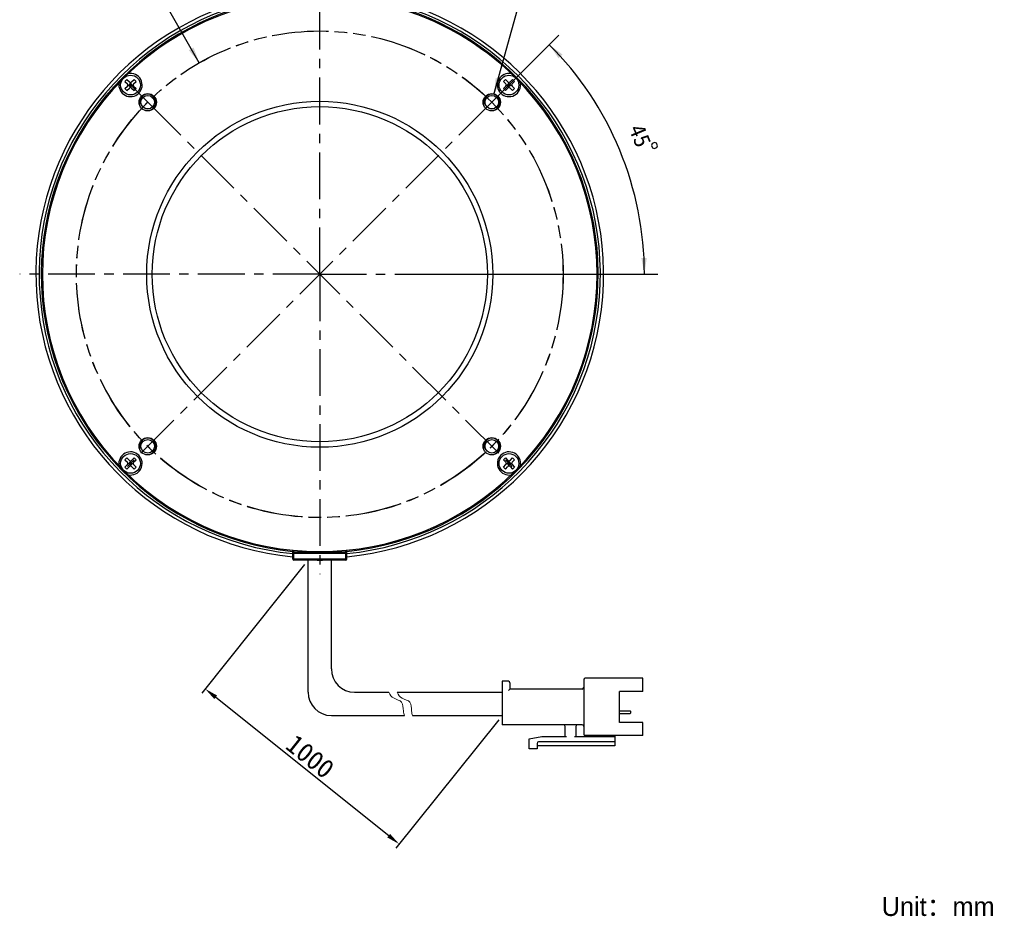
# Model space of a CAD drawing. Header units: millimetres. Extents: x 76 to 258, y -5 to 247.
# Tile 1 of 14: x 76 to 258, y -5 to 161. Entities that reach past the tile are written whole.
import ezdxf
from ezdxf.enums import TextEntityAlignment as Align

# ---------------------------------------------------------------- set-up
doc = ezdxf.new("R2010")
doc.units = ezdxf.units.MM
doc.header["$LTSCALE"] = 23.1
doc.header["$PDMODE"] = 3
doc.header["$PDSIZE"] = 8
doc.linetypes.add('CENTER', pattern=[0.6, 0.375, -0.075, 0.075, -0.075])
doc.linetypes.add('PHANTOM', pattern=[0.8, 0.45, -0.05, 0.1, -0.05, 0.1, -0.05])
doc.layers.get('0').update_dxf_attribs({"linetype": 'CONTINUOUS'})
doc.layers.get('Defpoints').update_dxf_attribs({"linetype": 'CONTINUOUS', "lineweight": 18})
for name, color, linetype in [('00_COMPONENTS', 7, 'CONTINUOUS'), ('03_ALL_AXES', 7, 'CONTINUOUS'), ('07_ALL_HOLES', 7, 'CONTINUOUS'), ('50_ALL_DETAILS', 7, 'CONTINUOUS'), ('51__DRAFT_DIMS', 7, 'CONTINUOUS')]:
    doc.layers.add(name, color=color, linetype=linetype)
for name, color, linetype, lineweight in [('标注', 3, 'CONTINUOUS', 25), ('粗实线', 7, 'CONTINUOUS', 30), ('细实线', 7, 'CONTINUOUS', 15)]:
    doc.layers.add(name, color=color, linetype=linetype, lineweight=lineweight)
doc.styles.get("Standard").update_dxf_attribs({"font": 'simfang.ttf'})
doc.dimstyles.new('CST Standard', dxfattribs={"dimtxt": 3.5, "dimasz": 2.5, "dimexe": 1, "dimexo": 1, "dimgap": 0.6, "dimtad": 1, "dimtoh": 1, "dimdsep": 46, "dimtxsty": 'STANDARD', "dimcen": -2.5, "dimdle": 5, "dimadec": 1, "dimazin": 2, "dimtfac": 1, "dimtofl": 0, "dimtmove": 0, "dimatfit": 0, "dimfxl": 1, "dimtolj": 1, "dimarcsym": 0})
doc.dimstyles.new('DIMSTYLE_3', dxfattribs={"dimtxt": 3, "dimasz": 3, "dimexe": 2.5, "dimexo": 0.5, "dimtad": 1, "dimdsep": 46, "dimtxsty": 'STANDARD', "dimblk": '_FILLED', "dimblk1": '_FILLED', "dimblk2": '_FILLED', "dimcen": 0.09, "dimclrt": 3, "dimazin": 2, "dimtp": 0.1, "dimtm": 0.1, "dimtfac": 1, "dimtofl": 0, "dimtmove": 0, "dimatfit": 1, "dimldrblk": '_FILLED', "dimfxl": 1, "dimtolj": 1, "dimarcsym": 0})
doc.dimstyles.new('DIMSTYLE_4', dxfattribs={"dimtxt": 3, "dimasz": 3, "dimexe": 2.5, "dimexo": 0.5, "dimgap": 3, "dimtad": 1, "dimdec": 1, "dimdsep": 46, "dimtxsty": 'STANDARD', "dimblk": '_FILLED', "dimblk1": '_FILLED', "dimblk2": '_FILLED', "dimcen": 0.09, "dimclrt": 3, "dimazin": 2, "dimtp": 0.5, "dimtm": 0.5, "dimtfac": 1, "dimtdec": -1, "dimtofl": 0, "dimtmove": 0, "dimatfit": 3, "dimldrblk": '_FILLED', "dimfxl": 1, "dimtolj": 1, "dimarcsym": 0})
doc.dimstyles.new('DIMSTYLE_5', dxfattribs={"dimtxt": 3, "dimasz": 3, "dimexe": 2.5, "dimexo": 0.5, "dimtad": 1, "dimdec": 0, "dimdsep": 46, "dimtxsty": 'STANDARD', "dimblk": '_FILLED', "dimblk1": '_FILLED', "dimblk2": '_FILLED', "dimcen": 0.09, "dimclrt": 3, "dimazin": 2, "dimtp": 0.3, "dimtm": 0.3, "dimtfac": 1, "dimtdec": 0, "dimtofl": 0, "dimtmove": 0, "dimatfit": 1, "dimldrblk": '_FILLED', "dimfxl": 1, "dimtolj": 1, "dimarcsym": 0})

# ---------------------------------------------------------------- blocks, each defined once
blk = doc.blocks.new('_FILLED')
at = {"color": 0, "linetype": 'ByBlock'}
blk.add_solid([(0, 0), (-1, 0.167), (-1, -0.167)], dxfattribs=at)
blk = doc.blocks.new('*D4')
at = {"layer": '51__DRAFT_DIMS', "color": 4}
for p, q in [((163.68, 147.25), (170.9, 173.25)), ((170.9, 173.25), (174.4, 173.25)), ((174.4, 173.25), (186.22, 173.25))]:
    blk.add_line(p, q, dxfattribs=at)
at = {"layer": '51__DRAFT_DIMS', "color": 4, "xscale": 3, "yscale": 3, "zscale": 3, "rotation": 254.4833101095}
blk.add_blockref('_FILLED', (163.68, 147.25), dxfattribs=at)
at = {"layer": '51__DRAFT_DIMS', "color": 3}
blk.add_text('4-M3', height=3, dxfattribs=at).set_placement((175.9, 174))
blk = doc.blocks.new('*D5')
at = {"layer": '51__DRAFT_DIMS', "color": 4}
for p, q in [((163.64, 146.15), (175.69, 158.21)), ((153.25, 113.98), (194.02, 113.98))]:
    blk.add_line(p, q, dxfattribs=at)
for start, end in [(22.5, 45), (0, 22.5)]:
    blk.add_arc((131.46, 113.98), 60.05, start, end, dxfattribs=at)
for points in [[(176.36, 154.62), (173.93, 156.44), (175.63, 153.93)], [(190.94, 116.97), (191.52, 113.98), (191.94, 116.99)]]:
    blk.add_solid(points, dxfattribs=at)
at = {"layer": '51__DRAFT_DIMS', "color": 3}
blk.add_text('45', height=3, rotation=-67.5, dxfattribs=at).set_placement((189.33, 139.03), align=Align.CENTER)
blk = doc.blocks.new('*D6')
at = {"layer": '51__DRAFT_DIMS', "color": 4}
for p, q in [((95.02, 171.74), (83.62, 171.74)), ((98.52, 171.74), (95.02, 171.74)), ((109.17, 153.07), (98.52, 171.74))]:
    blk.add_line(p, q, dxfattribs=at)
at = {"layer": '51__DRAFT_DIMS', "color": 4, "xscale": 3, "yscale": 3, "zscale": 3, "rotation": 299.6918250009}
blk.add_blockref('_FILLED', (109.17, 153.07), dxfattribs=at)
at = {"layer": '51__DRAFT_DIMS', "color": 3}
blk.add_text('90', height=3, dxfattribs=at).set_placement((93.52, 172.49), align=Align.RIGHT)
blk = doc.blocks.new('*D9')
at = {"layer": 'Defpoints', "color": 0}
for p in [(129.3, 61.08), (165.2, 32.36), (146.16, 8.57)]:
    blk.add_point(p, dxfattribs=at)
at = {"layer": '标注', "color": 0, "linetype": 'Continuous', "lineweight": -2, "ltscale": 3}
for p, q in [((128.67, 60.3), (109.64, 36.51)), ((164.57, 31.58), (145.54, 7.79))]:
    blk.add_line(p, q, dxfattribs=at)
at = {"layer": '标注', "color": 9, "linetype": 'Continuous', "lineweight": -2, "ltscale": 3}
blk.add_line((112.22, 35.72), (144.21, 10.13), dxfattribs=at)
at = {"layer": '标注', "color": 9}
for points in [[(112.48, 36.05), (111.96, 35.4), (110.26, 37.29)], [(143.95, 9.8), (144.47, 10.45), (146.16, 8.57)]]:
    blk.add_solid(points, dxfattribs=at)
at = {"layer": '标注', "color": 7, "insert": (129.69, 24.78), "char_height": 3.5, "attachment_point": 5, "rotation": 321.3402}
blk.add_mtext('\\A1;1000{}{{\\H0.7x;}{}}', dxfattribs=at)

msp = doc.modelspace()

# ---------------------------------------------------------------- linework, layer by layer
msp.add_line((130.984, 61.0801), (131.9401, 61.0801))
at = {"layer": '00_COMPONENTS', "color": 7}
for p, q in [((95.7886, 150.0072), (95.435, 149.6536)), ((95.435, 149.6536), (95.8946, 149.194)), ((95.7886, 150.0072), (96.2482, 149.5476)), ((96.4603, 149.3354), (96.1068, 148.9819)), ((96.4603, 148.504), (96.4603, 149.4597)), ((96.4603, 149.3354), (96.8139, 148.9819)), ((96.6724, 149.5476), (97.1321, 150.0072)), ((97.026, 149.194), (97.4856, 149.6536)), ((97.1321, 150.0072), (97.4856, 149.6536)), ((165.7921, 150.0072), (165.4386, 149.6536)), ((165.4386, 149.6536), (165.8982, 149.194)), ((165.7921, 150.0072), (166.2517, 149.5476)), ((166.4639, 149.3354), (166.1103, 148.9819)), ((166.4639, 148.504), (166.4639, 149.4597)), ((166.4639, 149.3354), (166.8174, 148.9819)), ((166.676, 149.5476), (167.1356, 150.0072)), ((167.0296, 149.194), (167.4892, 149.6536)), ((167.1356, 150.0072), (167.4892, 149.6536)), ((95.435, 148.3101), (95.8946, 148.7697)), ((95.435, 148.3101), (95.7886, 147.9566)), ((95.7886, 147.9566), (96.2482, 148.4162)), ((95.9825, 148.9819), (96.9381, 148.9819)), ((96.1068, 148.9819), (96.4603, 148.6283)), ((96.2835, 148.8051), (96.6371, 149.1586)), ((96.2835, 149.1586), (96.6371, 148.8051)), ((96.8139, 148.9819), (96.4603, 148.6283)), ((96.6724, 148.4162), (97.1321, 147.9566)), ((97.026, 148.7697), (97.4856, 148.3101)), ((97.4856, 148.3101), (97.1321, 147.9566)), ((165.4386, 148.3101), (165.8982, 148.7697)), ((165.4386, 148.3101), (165.7921, 147.9566)), ((165.7921, 147.9566), (166.2517, 148.4162)), ((165.9861, 148.9819), (166.9417, 148.9819)), ((166.1103, 148.9819), (166.4639, 148.6283)), ((166.2871, 148.8051), (166.6407, 149.1586)), ((166.2871, 149.1586), (166.6407, 148.8051)), ((166.8174, 148.9819), (166.4639, 148.6283)), ((166.676, 148.4162), (167.1356, 147.9566)), ((167.0296, 148.7697), (167.4892, 148.3101)), ((167.4892, 148.3101), (167.1356, 147.9566)), ((95.7886, 80.0036), (95.435, 79.65)), ((95.435, 79.65), (95.8946, 79.1904)), ((95.435, 78.3065), (95.8946, 78.7662)), ((95.7886, 80.0036), (96.2482, 79.544)), ((95.7886, 77.953), (96.2482, 78.4126)), ((95.9825, 78.9783), (96.9381, 78.9783)), ((96.4603, 79.3318), (96.1068, 78.9783)), ((96.1068, 78.9783), (96.4603, 78.6247)), ((96.2835, 79.1551), (96.6371, 78.8015)), ((96.2835, 78.8015), (96.6371, 79.1551)), ((96.4603, 78.5005), (96.4603, 79.4561)), ((96.4603, 79.3318), (96.8139, 78.9783)), ((96.8139, 78.9783), (96.4603, 78.6247)), ((96.6724, 79.544), (97.1321, 80.0036)), ((96.6724, 78.4126), (97.1321, 77.953)), ((97.026, 79.1904), (97.4856, 79.65)), ((97.026, 78.7662), (97.4856, 78.3065)), ((97.1321, 80.0036), (97.4856, 79.65)), ((165.7921, 80.0036), (165.4386, 79.65)), ((165.4386, 79.65), (165.8982, 79.1904)), ((165.4386, 78.3065), (165.8982, 78.7662)), ((165.7921, 80.0036), (166.2517, 79.544)), ((165.7921, 77.953), (166.2517, 78.4126)), ((165.9861, 78.9783), (166.9417, 78.9783)), ((166.4639, 79.3318), (166.1103, 78.9783)), ((166.1103, 78.9783), (166.4639, 78.6247)), ((166.2871, 79.1551), (166.6407, 78.8015)), ((166.2871, 78.8015), (166.6407, 79.1551)), ((166.4639, 78.5005), (166.4639, 79.4561)), ((166.4639, 79.3318), (166.8174, 78.9783)), ((166.8174, 78.9783), (166.4639, 78.6247)), ((166.676, 79.544), (167.1356, 80.0036)), ((166.676, 78.4126), (167.1356, 77.953)), ((167.0296, 79.1904), (167.4892, 79.65)), ((167.0296, 78.7662), (167.4892, 78.3065)), ((167.1356, 80.0036), (167.4892, 79.65)), ((95.435, 78.3065), (95.7886, 77.953)), ((97.4856, 78.3065), (97.1321, 77.953)), ((165.4386, 78.3065), (165.7921, 77.953)), ((167.4892, 78.3065), (167.1356, 77.953)), ((126.4621, 61.2801), (126.4621, 62.9343)), ((136.2621, 62.5801), (126.6621, 62.5801)), ((136.4621, 61.2801), (136.4621, 62.9343)), ((136.2621, 61.0801), (126.6621, 61.0801))]:
    msp.add_line(p, q, dxfattribs=at)
at = {"layer": '00_COMPONENTS', "color": 4}
for p, q in [((126.4621, 62.3801), (136.4621, 62.3801)), ((126.6621, 61.0801), (126.6621, 62.913)), ((136.2621, 61.0801), (136.2621, 62.9131)), ((136.4621, 61.2801), (126.4621, 61.2801))]:
    msp.add_line(p, q, dxfattribs=at)
at = {"layer": '00_COMPONENTS', "color": 7}
for centre, radius in [((96.4603, 148.9819), 1.825), ((166.4639, 148.9819), 1.825), ((99.6423, 145.7999), 1.6), ((99.6423, 145.7999), 1.25), ((131.4621, 113.9801), 32), ((163.2819, 145.7999), 1.6), ((163.2819, 145.7999), 1.25), ((131.4621, 113.9801), 31), ((99.6423, 82.1603), 1.6), ((99.6423, 82.1603), 1.25), ((163.2819, 82.1603), 1.6), ((163.2819, 82.1603), 1.25), ((96.4603, 78.9783), 1.825), ((166.4639, 78.9783), 1.825)]:
    msp.add_circle(centre, radius, dxfattribs=at)
for centre, radius, start, end in [((131.4621, 113.9801), 52.5, 104.562065, 264.534975), ((131.4621, 113.9801), 51.9, 104.734218, 264.4716), ((131.4621, 113.9801), 52.5, 275.465023, 75.437937), ((131.4621, 113.9801), 51.9, 275.528398, 75.265784), ((131.4621, 113.9801), 51.5, 105.275557, 264.428527), ((131.4621, 113.9801), 51.3, 105.106721, 134.718757), ((131.4621, 113.9801), 51.5, 275.571473, 74.724443), ((131.4621, 113.9801), 51.3, 45.274251, 74.893279), ((131.4621, 113.9801), 51.3, 135.281266, 224.725749), ((96.4603, 148.9819), 2.15, 168.827835, 101.172165), ((96.4603, 149.7597), 0.3, 225, 315), ((166.4639, 148.9819), 2.15, 78.827835, 11.172165), ((166.4639, 149.7597), 0.3, 225, 315), ((131.4621, 113.9801), 51.3, 315.281244, 44.725749), ((95.6825, 148.9819), 0.3, 315, 45), ((96.4603, 148.204), 0.3, 45, 135), ((97.2381, 148.9819), 0.3, 135, 225), ((165.6861, 148.9819), 0.3, 315, 45), ((166.4639, 148.204), 0.3, 45, 135), ((167.2417, 148.9819), 0.3, 135, 225), ((96.4603, 78.9783), 2.15, 258.827835, 191.172165), ((166.4639, 78.9783), 2.15, 348.827835, 281.172165), ((95.6825, 78.9783), 0.3, 315, 45), ((96.4603, 79.7561), 0.3, 225, 315), ((96.4603, 78.2005), 0.3, 45, 135), ((97.2381, 78.9783), 0.3, 135, 225), ((165.6861, 78.9783), 0.3, 315, 45), ((166.4639, 79.7561), 0.3, 225, 315), ((166.4639, 78.2005), 0.3, 45, 135), ((167.2417, 78.9783), 0.3, 135, 225), ((131.4621, 113.9801), 51.3, 225.274251, 314.718779), ((126.6621, 62.3801), 0.2, 90, 180), ((136.2621, 62.3801), 0.2, 22.603253, 90), ((126.6621, 61.2801), 0.2, 180, 270), ((136.2621, 61.2801), 0.2, 270, 360)]:
    msp.add_arc(centre, radius, start, end, dxfattribs=at)
at = {"layer": '00_COMPONENTS', "color": 4}
for centre in [(99.6423, 145.7999), (163.2819, 145.7999), (99.6423, 82.1603), (163.2819, 82.1603)]:
    msp.add_arc(centre, 1.5, 255, 195, dxfattribs=at)
at = {"layer": '03_ALL_AXES', "color": 1, "linetype": 'CENTER'}
for q in [(131.4621, 169.4801), (75.9621, 113.9801), (131.4621, 58.4801), (186.9621, 113.9801)]:
    msp.add_line((131.4621, 113.9801), q, dxfattribs=at)
at = {"layer": '07_ALL_HOLES', "color": 1, "linetype": 'CENTER'}
for p, q in [((99.6423, 145.7999), (96.6371, 148.8051)), ((163.2819, 145.7999), (166.2871, 148.8051)), ((163.2819, 145.7999), (95.3842, 77.9022)), ((99.6423, 145.7999), (167.863, 77.5791))]:
    msp.add_line(p, q, dxfattribs=at)
at = {"layer": '07_ALL_HOLES', "color": 1, "linetype": 'PHANTOM'}
msp.add_circle((131.4621, 113.9801), 45, dxfattribs=at)
at = {"layer": '50_ALL_DETAILS', "color": 4, "linetype": 'PHANTOM'}
msp.add_circle((131.4647, 113.9708), 45.0091, dxfattribs=at)
at = {"layer": '51__DRAFT_DIMS', "color": 3}
msp.add_lwpolyline([(193.41, 138.3375), (192.9481, 138.1462), (192.8128, 137.8195), (193.0041, 137.3576), (193.3308, 137.2223), (193.7927, 137.4136), (193.928, 137.7403), (193.7367, 138.2022), (193.41, 138.3375)], dxfattribs=at)
at = {"layer": '51__DRAFT_DIMS', "color": 4}
msp.add_arc((163.2819, 145.7999), 1.5, 45, 92.918259, dxfattribs=at)
at = {"layer": '粗实线', "ltscale": 3}
for p, q in [((129.2988, 36.6686), (129.2988, 61.0801)), ((133.6067, 40.9765), (133.6067, 61.0801)), ((137.9146, 36.6686), (144.2615, 36.6686)), ((145.786, 36.6686), (165.198, 36.6686)), ((133.6067, 32.3607), (147.1105, 32.3607)), ((148.635, 32.3607), (165.198, 32.3607))]:
    msp.add_line(p, q, dxfattribs=at)
at = {"layer": '粗实线'}
for p, q in [((165.198, 38.679), (165.198, 30.6376)), ((166.3468, 38.679), (165.198, 38.679)), ((166.634, 38.3918), (166.634, 37.243)), ((180.2757, 38.9662), (180.2757, 28.9144)), ((191.189, 39.2534), (180.5628, 39.2534)), ((191.189, 36.8122), (191.189, 39.2534)), ((179.9885, 37.243), (166.634, 37.243)), ((191.189, 36.8122), (186.8811, 36.8122)), ((186.8811, 31.0684), (186.8811, 36.8122)), ((186.8811, 33.2232), (188.8627, 33.2232)), ((189.0063, 32.8633), (189.0063, 33.0796)), ((186.8811, 32.7197), (188.8627, 32.7197)), ((191.189, 31.0684), (186.8811, 31.0684)), ((191.189, 28.6272), (191.189, 31.0684)), ((179.9885, 30.6376), (165.198, 30.6376)), ((176.8293, 28.4836), (176.8293, 30.3504)), ((178.8397, 30.3504), (178.8397, 28.4836)), ((170.2239, 28.0528), (172.5214, 28.4836)), ((170.2239, 26.1861), (170.2239, 28.0528)), ((186.0195, 27.4784), (171.947, 27.4784)), ((172.5214, 28.4836), (177.1165, 28.4836)), ((178.5525, 28.4836), (186.0195, 28.4836)), ((191.189, 28.6272), (180.5628, 28.6272)), ((184.2964, 28.4836), (184.2964, 28.6272)), ((186.0195, 28.6272), (186.0195, 26.7605)), ((171.6598, 26.1861), (170.2239, 26.1861)), ((171.6598, 27.1913), (171.6598, 26.1861)), ((186.0195, 26.7605), (171.6598, 26.7605))]:
    msp.add_line(p, q, dxfattribs=at)
at = {"layer": '粗实线', "ltscale": 3}
for centre in [(137.9146, 40.9765), (133.6067, 36.6686)]:
    msp.add_arc(centre, 4.3079, 180, 270, dxfattribs=at)
at = {"layer": '粗实线'}
for centre, radius, start, end in [((166.3468, 38.3918), 0.2872, 0, 90), ((180.5628, 38.9662), 0.2872, 90, 180), ((179.9885, 37.5302), 0.2872, 270, 0), ((188.8627, 33.0796), 0.1436, 0, 90), ((188.8627, 32.8633), 0.1436, 270, 0), ((176.5421, 30.3504), 0.2872, 0, 90), ((179.1269, 30.3504), 0.2872, 90, 180), ((179.9885, 30.3504), 0.2872, 0, 90), ((171.947, 27.1913), 0.2872, 90, 180), ((180.5628, 28.9144), 0.2872, 180, 270)]:
    msp.add_arc(centre, radius, start, end, dxfattribs=at)
msp.add_open_spline([(166.634, 37.243), (166.6302, 37.2392), (166.6167, 37.2258), (166.5899, 37.1989), (166.551, 37.16), (166.5045, 37.1135), (166.4534, 37.0625), (166.4004, 37.0094), (166.3646, 36.9736), (166.3468, 36.9558)], degree=3, knots=[0, 0, 0, 0, 132.44496021, 469.29186831, 937.59263349, 1489.92739949, 2093.19286428, 2719.61557646, 3341.62114333, 3341.62114333, 3341.62114333, 3341.62114333], dxfattribs=at)
at = {"layer": '细实线', "ltscale": 3}
for points, knots in [([(144.2615, 36.6686), (144.4344, 36.1915), (145.018, 35.4273), (146.9693, 35.041), (146.8282, 33.4445), (147.0243, 32.6187), (147.1105, 32.3607)], [0, 0, 0, 0, 610.83119015, 1204.5829362, 1830.46368675, 2133.90260583, 2133.90260583, 2133.90260583, 2133.90260583]), ([(145.786, 36.6686), (145.9588, 36.1915), (146.5424, 35.4273), (148.4937, 35.041), (148.3526, 33.4445), (148.5487, 32.6187), (148.635, 32.3607)], [0, 0, 0, 0, 609.2601643, 1201.48481194, 1825.75582997, 2128.41432004, 2128.41432004, 2128.41432004, 2128.41432004])]:
    msp.add_open_spline(points, degree=3, knots=knots, dxfattribs=at)

# ---------------------------------------------------------------- texts
at = {"insert": (235.3956, -1.226), "char_height": 3.5, "width": 66.074441, "attachment_point": 1}
msp.add_mtext('{\\fFZLanTingHei-R-GBK|b0|i0|c134|p2;Unit：mm}', dxfattribs=at)

# ---------------------------------------------------------------- dimensions: what is measured, and where the dimension line sits
at = {"layer": '51__DRAFT_DIMS', "color": 4}
for p1, p2, text, dimstyle, picture, middle in [((163.6832, 147.2452), (162.8806, 144.3546), '4-M3\\P ', 'DIMSTYLE_3', '*D4', (180.3096, 175.501)), ((109.1702, 153.0703), (153.7593, 74.8713), '%%c<>', 'DIMSTYLE_5', '*D6', (91.3194, 173.9937))]:
    dim = msp.add_diameter_dim_2p(p1=p1, p2=p2, text=text, dimstyle=dimstyle, override={"dimtih": 1, "dimtoh": 1, "dimpost": '<>'}, dxfattribs=at)
    dim.commit()
    dim.dimension.update_dxf_attribs({"geometry": picture, "text_midpoint": middle, "dimtype": 163})
dim = msp.add_angular_dim_2l(base=(186.94439, 136.9616), line1=((152.14646, 113.98008), (152.747, 113.98008)), line2=((162.85726, 145.37524), (163.2819, 145.79988)), dimstyle='DIMSTYLE_4', dxfattribs=at)
dim.commit()
dim.dimension.update_dxf_attribs({"geometry": '*D5', "text_midpoint": (186.58177, 137.81821), "dimtype": 162})
at = {"layer": '标注', "color": 9, "ltscale": 3}
dim = msp.add_linear_dim(base=(146.1632, 8.5672), p1=(129.2988, 61.0801), p2=(165.198, 32.3607), angle=321.340192, text='1000{}{{\\H0.7x;}{}}', dimstyle='CST Standard', override={"dimlfac": 2, "dimclrd": 9, "dimclrt": 7}, dxfattribs=at)
dim.commit()
dim.dimension.update_dxf_attribs({"geometry": '*D9', "text_midpoint": (129.6941, 24.7775)})

doc.saveas('drawing.dxf')
